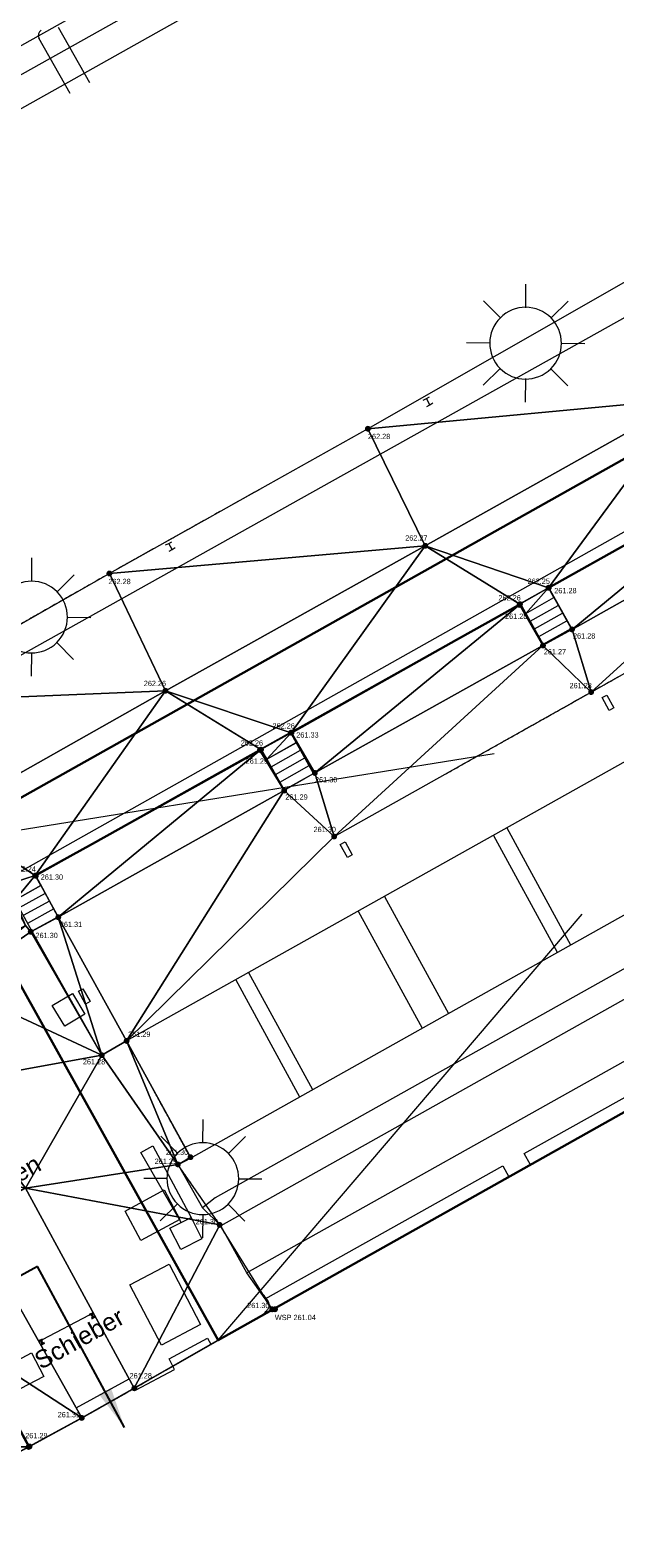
# Model space of a CAD drawing. Header units: millimetres. Extents: x 3402416 to 3403134, y 5267375 to 5268119.
# Tile 77 of 256: x 3402734 to 3402754, y 5267460 to 5267512. Entities that reach past the tile are written whole.
import ezdxf

# ---------------------------------------------------------------- set-up
doc = ezdxf.new("R2010")
doc.units = ezdxf.units.MM
doc.header["$MEASUREMENT"] = 0
for name, pattern in [('100.5', [5.5, 3.9, -1.6]), ('DGN Style 3', [26.58090185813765, 18.98635847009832, -7.59454338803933]), ('Zaun', [3, 1.5, 1.5])]:
    doc.linetypes.add(name, pattern=pattern)
for name, color, linetype, lineweight in [('IVK_Beschriftung', 7, 'Continuous', 0), ('IVK_Gebaeude', 255, 'Continuous', 0), ('IVK_Gebaeudebezeichnung', 7, 'Continuous', 0), ('IVK_Gleis', 7, 'Continuous', 0), ('IVK_Mauer', 7, 'Continuous', 0), ('IVK_NSH_Hoehe Anschrieb Freiborderhoehung', 3, 'Continuous', 0), ('IVK_NSH_Hoehe Punkt Freiborderhoehung', 7, 'Continuous', 0), ('IVK_NSH_Modell Aussparung Freiborderhoehung', 3, 'Continuous', 0), ('IVK_NSH_Modell Umring Freiborderhoehung', 1, 'Continuous', 0), ('IVK_NSH_Modell Vermaschung Freiborderhoehung', 2, 'Continuous', 0), ('IVK_NSH_Topographie Mauer', 7, 'Continuous', 0), ('IVK_NSH_Topographie Treppe', 7, 'Continuous', 0), ('IVK_Rahmen Stempel', 7, 'Continuous', 0), ('IVK_Stahlstuetze', 7, 'Continuous', 0), ('IVK_Strassenbeleuchtung', 7, 'Continuous', 0), ('IVK_Treppe Überdachung', 7, 'Continuous', 0), ('IVK_Zaun', 7, 'Continuous', 0)]:
    doc.layers.add(name, color=color, linetype=linetype, lineweight=lineweight)
doc.layers.add('IVK_NSH_Modell Hoehenlinien 1 Meter', color=7, linetype='Continuous', lineweight=0, true_color=0xe6956a)
doc.layers.add('IVK_NSH_Modell Hoehenlinien 20 Zentimeter', color=7, linetype='Continuous', lineweight=0, true_color=0xe6956a)
doc.styles.add('Arial', font='arial.ttf')
doc.styles.get("Standard").update_dxf_attribs({"font": 'txt.shx'})
doc.styles.add('Style-arial', font='arial.ttf')
doc.styles.add('Style-WORKING', font='WORKING.shx')
doc.dimstyles.get("Standard").update_dxf_attribs({"dimtxt": 0.18, "dimasz": 0.18, "dimexe": 0.18, "dimexo": 0.0625, "dimgap": 0.09000000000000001, "dimtad": 0, "dimtih": 1, "dimtoh": 1, "dimdec": 4, "dimzin": 3, "dimdsep": 46, "dimtxsty": 'Standard', "dimcen": 0.09000000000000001, "dimadec": 0, "dimazin": 0, "dimtfac": 1, "dimtdec": 0, "dimtofl": 0, "dimtmove": 0, "dimatfit": 1, "dimfxl": 1, "dimtolj": 1, "dimtzin": 3, "dimarcsym": 0})

# ---------------------------------------------------------------- blocks, each defined once
blk = doc.blocks.new('LAMPE0')
at = {"color": 0, "linetype": 'ByBlock', "lineweight": -2}
for p, q in [((1e-05, 0.00267), (2e-05, 0.00445)), ((-0.0019, 0.00192), (-0.00317, 0.0032)), ((0.00192, 0.0019), (0.0032, 0.00317)), ((-0.00267, 1e-05), (-0.00445, 2e-05)), ((0.00267, -1e-05), (0.00445, -2e-05)), ((-0.00192, -0.0019), (-0.0032, -0.00317)), ((0.0019, -0.00192), (0.00317, -0.0032)), ((-1e-05, -0.00267), (-2e-05, -0.00445))]:
    blk.add_line(p, q, dxfattribs=at)
for start, end in [(44.74282500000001, 134.742825), (134.742825, 224.742825), (314.742825, 44.74282500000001), (224.742825, 314.742825)]:
    blk.add_arc((0, 0), 0.0027, start, end, dxfattribs=at)

msp = doc.modelspace()

# ---------------------------------------------------------------- hatches: boundary and pattern name
at = {"layer": 'IVK_NSH_Hoehe Punkt Freiborderhoehung', "linetype": 'Continuous', "lineweight": 13}
h = msp.add_hatch(color=3, dxfattribs=at)
edge = h.paths.add_edge_path(flags=0)
edge.add_arc((3402745.765000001, 5267498.005), 0.1, 0, 360)
h = msp.add_hatch(color=3, dxfattribs=at)
edge = h.paths.add_edge_path(flags=0)
edge.add_arc((3402747.708000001, 5267494.041), 0.1, 0, 360)
h = msp.add_hatch(color=3, dxfattribs=at)
edge = h.paths.add_edge_path(flags=0)
edge.add_arc((3402737.009000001, 5267493.102), 0.1, 0, 360)
h = msp.add_hatch(color=3, dxfattribs=at)
edge = h.paths.add_edge_path(flags=0)
edge.add_arc((3402751.883, 5267492.617999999), 0.1, 0, 360)
h = msp.add_hatch(color=3, dxfattribs=at)
edge = h.paths.add_edge_path(flags=0)
edge.add_arc((3402751.894, 5267492.620999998), 0.1, 0, 360)
h = msp.add_hatch(color=3, dxfattribs=at)
edge = h.paths.add_edge_path(flags=0)
edge.add_arc((3402750.898, 5267492.037), 0.1, 0, 360)
h = msp.add_hatch(color=3, dxfattribs=at)
edge = h.paths.add_edge_path(flags=0)
edge.add_arc((3402750.915, 5267492.063), 0.1, 0, 360)
h = msp.add_hatch(color=3, dxfattribs=at)
edge = h.paths.add_edge_path(flags=0)
edge.add_arc((3402752.679, 5267491.208000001), 0.1, 0, 360)
h = msp.add_hatch(color=3, dxfattribs=at)
edge = h.paths.add_edge_path(flags=0)
edge.add_arc((3402751.695, 5267490.661000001), 0.1, 0, 360)
h = msp.add_hatch(color=3, dxfattribs=at)
edge = h.paths.add_edge_path(flags=0)
edge.add_arc((3402738.908000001, 5267489.13), 0.1, 0, 360)
h = msp.add_hatch(color=3, dxfattribs=at)
edge = h.paths.add_edge_path(flags=0)
edge.add_arc((3402753.326, 5267489.085000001), 0.1, 0, 360)
h = msp.add_hatch(color=3, dxfattribs=at)
edge = h.paths.add_edge_path(flags=0)
edge.add_arc((3402743.161, 5267487.71), 0.1, 0, 360)
h = msp.add_hatch(color=3, dxfattribs=at)
edge = h.paths.add_edge_path(flags=0)
edge.add_arc((3402743.176, 5267487.707), 0.1, 0, 360)
h = msp.add_hatch(color=3, dxfattribs=at)
edge = h.paths.add_edge_path(flags=0)
edge.add_arc((3402742.111, 5267487.124), 0.1, 0, 360)
h = msp.add_hatch(color=3, dxfattribs=at)
edge = h.paths.add_edge_path(flags=0)
edge.add_arc((3402742.144, 5267487.135), 0.1, 0, 360)
h = msp.add_hatch(color=3, dxfattribs=at)
edge = h.paths.add_edge_path(flags=0)
edge.add_arc((3402743.969000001, 5267486.345), 0.1, 0, 360)
h = msp.add_hatch(color=3, dxfattribs=at)
edge = h.paths.add_edge_path(flags=0)
edge.add_arc((3402742.930000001, 5267485.749), 0.1, 0, 360)
h = msp.add_hatch(color=3, dxfattribs=at)
edge = h.paths.add_edge_path(flags=0)
edge.add_arc((3402744.624, 5267484.192), 0.1, 0, 360)
h = msp.add_hatch(color=3, dxfattribs=at)
edge = h.paths.add_edge_path(flags=0)
edge.add_arc((3402734.495000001, 5267482.868), 0.1, 0, 360)
h = msp.add_hatch(color=3, dxfattribs=at)
edge = h.paths.add_edge_path(flags=0)
edge.add_arc((3402734.519, 5267482.863999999), 0.1, 0, 360)
h = msp.add_hatch(color=3, dxfattribs=at)
edge = h.paths.add_edge_path(flags=0)
edge.add_arc((3402735.28, 5267481.458), 0.1, 0, 360)
h = msp.add_hatch(color=3, dxfattribs=at)
edge = h.paths.add_edge_path(flags=0)
edge.add_arc((3402734.344000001, 5267480.967), 0.1, 0, 360)
h = msp.add_hatch(color=3, dxfattribs=at)
edge = h.paths.add_edge_path(flags=0)
edge.add_arc((3402737.594, 5267477.268), 0.1, 0, 360)
h = msp.add_hatch(color=3, dxfattribs=at)
edge = h.paths.add_edge_path(flags=0)
edge.add_arc((3402736.755, 5267476.785), 0.1, 0, 360)
h = msp.add_hatch(color=3, dxfattribs=at)
edge = h.paths.add_edge_path(flags=0)
edge.add_arc((3402739.756000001, 5267473.330000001), 0.1, 0, 360)
h = msp.add_hatch(color=3, dxfattribs=at)
edge = h.paths.add_edge_path(flags=0)
edge.add_arc((3402739.329, 5267473.086000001), 0.1, 0, 360)
h = msp.add_hatch(color=3, dxfattribs=at)
edge = h.paths.add_edge_path(flags=0)
edge.add_arc((3402740.745000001, 5267471.036), 0.1, 0, 360)
h = msp.add_hatch(color=3, dxfattribs=at)
edge = h.paths.add_edge_path(flags=0)
edge.add_arc((3402742.522, 5267468.178), 0.1, 0, 360)
at = {"layer": 'IVK_NSH_Hoehe Punkt Freiborderhoehung', "linetype": 'Continuous', "lineweight": 13, "true_color": 0x00d6ff}
h = msp.add_hatch(color=140, dxfattribs=at)
edge = h.paths.add_edge_path(flags=0)
edge.add_arc((3402742.620000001, 5267468.179), 0.1, 0, 360)
at = {"layer": 'IVK_NSH_Hoehe Punkt Freiborderhoehung', "linetype": 'Continuous', "lineweight": 13}
h = msp.add_hatch(color=3, dxfattribs=at)
edge = h.paths.add_edge_path(flags=0)
edge.add_arc((3402737.854, 5267465.502), 0.1, 0, 360)
h = msp.add_hatch(color=3, dxfattribs=at)
edge = h.paths.add_edge_path(flags=0)
edge.add_arc((3402736.075000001, 5267464.499000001), 0.1, 0, 360)
h = msp.add_hatch(color=3, dxfattribs=at)
edge = h.paths.add_edge_path(flags=0)
edge.add_arc((3402734.274000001, 5267463.516000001), 0.1, 0, 360)
h = msp.add_hatch(color=3, dxfattribs=at)
edge = h.paths.add_edge_path(flags=0)
edge.add_arc((3402734.307, 5267463.533000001), 0.1, 0, 360)

# ---------------------------------------------------------------- linework, layer by layer
at = {"layer": 'IVK_Gebaeude', "color": 7, "linetype": 'DGN Style 3', "lineweight": 13}
for p, q in [((3402740.69, 5267467.13), (3402777.060000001, 5267509.69)), ((3402731.3, 5267483.99), (3402786.51, 5267492.87))]:
    msp.add_line(p, q, dxfattribs=at)
at = {"layer": 'IVK_Gebaeude', "color": 7, "linetype": 'Continuous', "lineweight": 30}
msp.add_3dface([(3402731.3, 5267483.99), (3402777.060000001, 5267509.69), (3402786.51, 5267492.87), (3402740.69, 5267467.13)], dxfattribs=at)
at = {"layer": 'IVK_Gleis', "color": 7, "linetype": 'Continuous', "lineweight": 13}
for p, q in [((3402722.69, 5267503.65), (3402765.450000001, 5267527.63)), ((3402723.180000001, 5267502.78), (3402765.94, 5267526.75))]:
    msp.add_line(p, q, dxfattribs=at)
at = {"layer": 'IVK_Mauer', "color": 7, "linetype": 'Continuous', "lineweight": 13}
for p, q in [((3402722.4, 5267504.47), (3402765.02, 5267528.38)), ((3402730.237016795, 5267488.230133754), (3402774.160000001, 5267512.8)), ((3402735.28, 5267511.61), (3402736.34, 5267509.73)), ((3402735.680000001, 5267509.36), (3402734.620000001, 5267511.24)), ((3402777.451192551, 5267506.949784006), (3402734.495, 5267482.868000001)), ((3402780.576115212, 5267501.363431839), (3402737.594, 5267477.268)), ((3402747.640000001, 5267498.97), (3402747.75, 5267499.03)), ((3402747.75, 5267499.03), (3402747.850000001, 5267499.09)), ((3402747.86, 5267498.82), (3402747.75, 5267499.03)), ((3402747.76, 5267498.76), (3402747.86, 5267498.82)), ((3402747.86, 5267498.82), (3402747.970000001, 5267498.88)), ((3402782.98, 5267497.53), (3402739.740000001, 5267473.29)), ((3402783.5, 5267495.99), (3402740.59, 5267471.95)), ((3402783.92, 5267495.21), (3402740.78, 5267471.01)), ((3402739.02, 5267494.12), (3402739.120000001, 5267494.18)), ((3402738.910000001, 5267494.07), (3402739.02, 5267494.12)), ((3402739.140000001, 5267493.92), (3402739.02, 5267494.12)), ((3402739.03, 5267493.86), (3402739.140000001, 5267493.92)), ((3402739.140000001, 5267493.92), (3402739.240000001, 5267493.98)), ((3402781.120000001, 5267491.55), (3402741.67, 5267469.41)), ((3402753.700000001, 5267488.9), (3402753.86, 5267488.98)), ((3402753.94, 5267488.46), (3402753.700000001, 5267488.9)), ((3402753.86, 5267488.98), (3402754.100000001, 5267488.55)), ((3402754.100000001, 5267488.55), (3402753.94, 5267488.46)), ((3402750.467417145, 5267484.484735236), (3402752.63, 5267480.52)), ((3402744.830000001, 5267483.92), (3402744.990000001, 5267484.01)), ((3402744.990000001, 5267484.01), (3402745.23, 5267483.57)), ((3402750.014175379, 5267484.230651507), (3402752.180000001, 5267480.27)), ((3402745.07, 5267483.48), (3402744.830000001, 5267483.92)), ((3402745.23, 5267483.57), (3402745.07, 5267483.48)), ((3402746.323583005, 5267482.161734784), (3402748.490000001, 5267478.2)), ((3402745.433133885, 5267481.662556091), (3402747.600000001, 5267477.7)), ((3402734.383849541, 5267480.988393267), (3402736.755000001, 5267476.784999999)), ((3402741.723048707, 5267479.582711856), (3402743.890000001, 5267475.62)), ((3402735.07, 5267478.47), (3402735.76, 5267478.88)), ((3402735.76, 5267478.88), (3402736.180000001, 5267478.18)), ((3402735.96, 5267478.95), (3402736.11, 5267479.03)), ((3402736.200000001, 5267478.51), (3402735.96, 5267478.95)), ((3402736.11, 5267479.03), (3402736.36, 5267478.6)), ((3402741.293513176, 5267479.341917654), (3402743.450000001, 5267475.38)), ((3402735.5, 5267477.77), (3402735.07, 5267478.47)), ((3402736.36, 5267478.6), (3402736.200000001, 5267478.51)), ((3402736.180000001, 5267478.18), (3402735.5, 5267477.77)), ((3402751.060000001, 5267473.45), (3402759.07, 5267477.94)), ((3402736.755000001, 5267476.784999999), (3402737.594000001, 5267477.268)), ((3402737.594, 5267477.268), (3402739.756000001, 5267473.330000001)), ((3402739.740000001, 5267473.29), (3402739.34, 5267473.07)), ((3402751.27, 5267473.07), (3402751.060000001, 5267473.45)), ((3402739.34, 5267473.07), (3402740.160000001, 5267471.62)), ((3402742.290000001, 5267468.53), (3402750.330000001, 5267473.04)), ((3402750.330000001, 5267473.04), (3402750.540000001, 5267472.67)), ((3402750.540000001, 5267472.67), (3402751.27, 5267473.07)), ((3402734.172, 5267472.285), (3402737.854, 5267465.501999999)), ((3402740.59, 5267471.95), (3402740.160000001, 5267471.62)), ((3402739.060000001, 5267470.93), (3402739.78, 5267471.29)), ((3402739.78, 5267471.29), (3402740.140000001, 5267470.56)), ((3402740.78, 5267471.01), (3402740.160000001, 5267471.62)), ((3402739.430000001, 5267470.2), (3402739.060000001, 5267470.93)), ((3402741.67, 5267469.41), (3402740.78, 5267471.01)), ((3402740.140000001, 5267470.56), (3402739.430000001, 5267470.2)), ((3402737.700000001, 5267469.01), (3402739.03, 5267469.71)), ((3402739.03, 5267469.71), (3402740.100000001, 5267467.66)), ((3402742.290000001, 5267468.53), (3402741.67, 5267469.41)), ((3402733.753000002, 5267468.637999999), (3402736.075000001, 5267464.499)), ((3402738.77, 5267466.96), (3402737.700000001, 5267469.01)), ((3402740.44, 5267467), (3402742.5, 5267468.16)), ((3402742.5, 5267468.16), (3402742.290000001, 5267468.53)), ((3402734.745640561, 5267467.159922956), (3402736.340640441, 5267467.987653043)), ((3402740.100000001, 5267467.66), (3402738.77, 5267466.96)), ((3402739.03, 5267466.5), (3402740.330000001, 5267467.2)), ((3402740.330000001, 5267467.2), (3402740.44, 5267467)), ((3402733.57, 5267466.28), (3402734.370000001, 5267466.7)), ((3402734.370000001, 5267466.7), (3402734.790000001, 5267465.9)), ((3402737.89879361, 5267465.439957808), (3402739.220000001, 5267466.14)), ((3402739.220000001, 5267466.14), (3402739.03, 5267466.5)), ((3402734.790000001, 5267465.9), (3402733.990000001, 5267465.48)), ((3402735.885184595, 5267464.837348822), (3402737.678762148, 5267465.824824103)), ((3402736.075000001, 5267464.499), (3402734.274000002, 5267463.516))]:
    msp.add_line(p, q, dxfattribs=at)
msp.add_arc((3402734.8, 5267511.33), 0.2, 120.07075, 209.5694111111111, dxfattribs=at)
at = {"layer": 'IVK_NSH_Modell Aussparung Freiborderhoehung', "color": 201, "true_color": 0xeba8ff}
for p, q in [((3402751.115000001, 5267491.749, 262.243), (3402752.065, 5267492.284, 262.24)), ((3402751.883, 5267492.618, 262.253), (3402751.894, 5267492.621, 261.277)), ((3402752.065, 5267492.284, 262.24), (3402751.883, 5267492.618, 262.253)), ((3402751.894, 5267492.621, 261.277), (3402752.679, 5267491.208, 261.284)), ((3402750.898000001, 5267492.037, 261.276), (3402750.915000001, 5267492.063, 262.257)), ((3402751.695, 5267490.661, 261.274), (3402750.898000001, 5267492.037, 261.276)), ((3402750.915000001, 5267492.063, 262.257), (3402751.115000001, 5267491.749, 262.243)), ((3402752.679, 5267491.208, 261.284), (3402751.695, 5267490.661, 261.274)), ((3402743.339000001, 5267487.367, 262.241), (3402743.161, 5267487.71, 262.257)), ((3402743.161, 5267487.71, 262.257), (3402743.176, 5267487.707, 261.33)), ((3402743.176, 5267487.707, 261.33), (3402743.969000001, 5267486.345, 261.303)), ((3402742.111000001, 5267487.124, 261.2899999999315), (3402742.144, 5267487.135, 262.2610000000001)), ((3402742.930000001, 5267485.749, 261.295), (3402742.111000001, 5267487.124, 261.2899999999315)), ((3402742.144, 5267487.135, 262.2610000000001), (3402742.343, 5267486.816, 262.253)), ((3402742.343, 5267486.816, 262.253), (3402743.339000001, 5267487.367, 262.241)), ((3402743.969000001, 5267486.345, 261.303), (3402742.930000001, 5267485.749, 261.295)), ((3402733.804, 5267482.039, 262.218), (3402734.69, 5267482.528, 262.223)), ((3402734.69, 5267482.528, 262.223), (3402734.495000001, 5267482.868, 262.243)), ((3402734.495000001, 5267482.868, 262.243), (3402734.519, 5267482.864, 261.3)), ((3402734.519, 5267482.864, 261.3), (3402735.28, 5267481.458, 261.307)), ((3402735.28, 5267481.458, 261.307), (3402734.344000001, 5267480.967, 261.301)), ((3402734.344000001, 5267480.967, 261.301), (3402734.173, 5267481.174, 261.296)), ((3402734.172, 5267472.285, 261.227), (3402737.854, 5267465.502, 261.276)), ((3402736.075000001, 5267464.499, 261.3090000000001), (3402733.753, 5267468.638, 261.301)), ((3402737.854, 5267465.502, 261.276), (3402736.075000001, 5267464.499, 261.3090000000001))]:
    msp.add_line(p, q, dxfattribs=at)
at = {"layer": 'IVK_NSH_Modell Hoehenlinien 1 Meter', "color": 32, "linetype": 'Continuous', "lineweight": 30, "true_color": 0xcd6000, "elevation": 262, "flags": 128}
for points in [[(3402751.886, 5267492.619), (3402757.684, 5267495.864), (3402759.692, 5267496.987)], [(3402743.165000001, 5267487.709), (3402748.769, 5267490.855), (3402750.911, 5267492.056)], [(3402734.501000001, 5267482.867), (3402736.437, 5267483.948), (3402742.135, 5267487.126)]]:
    msp.add_lwpolyline(points, dxfattribs=at)
at = {"layer": 'IVK_NSH_Modell Hoehenlinien 20 Zentimeter', "color": 32, "linetype": 'Continuous', "lineweight": 13, "true_color": 0xcd6000, "flags": 128}
for points, elevation in [([(3402751.884000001, 5267492.618000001), (3402759.286, 5267496.761), (3402759.700000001, 5267496.993000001)], 262.2), ([(3402751.888, 5267492.619), (3402756.082, 5267494.967), (3402759.684, 5267496.981000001)], 261.8), ([(3402751.890000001, 5267492.62), (3402754.481000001, 5267494.07), (3402759.676, 5267496.976)], 261.6), ([(3402751.893000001, 5267492.621), (3402752.879000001, 5267493.173000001), (3402759.668000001, 5267496.970000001)], 261.4), ([(3402743.162, 5267487.71), (3402750.439, 5267491.795), (3402750.914, 5267492.061000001)], 262.2), ([(3402743.168000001, 5267487.709), (3402747.100000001, 5267489.916), (3402750.907000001, 5267492.051)], 261.8), ([(3402743.172, 5267487.708000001), (3402745.430000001, 5267488.976), (3402750.904000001, 5267492.046)], 261.6), ([(3402743.175000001, 5267487.707000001), (3402743.76, 5267488.036), (3402750.9, 5267492.04)], 261.4), ([(3402734.496000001, 5267482.868000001), (3402734.839000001, 5267483.059), (3402742.142, 5267487.133)], 262.2), ([(3402734.506000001, 5267482.866000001), (3402738.035000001, 5267484.837), (3402742.128, 5267487.12)], 261.8), ([(3402734.511, 5267482.865), (3402739.633, 5267485.726), (3402742.121000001, 5267487.113)], 261.6), ([(3402734.516000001, 5267482.864), (3402741.231000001, 5267486.614), (3402742.114000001, 5267487.107)], 261.4)]:
    msp.add_lwpolyline(points, dxfattribs=dict(at, elevation=elevation))
at = {"layer": 'IVK_NSH_Modell Umring Freiborderhoehung', "color": 6, "linetype": '100.5', "ltscale": 10, "true_color": 0xe202f2}
msp.add_open_spline([(3402973.402, 5267889.37, 266.63), (3402971.259000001, 5267898.655, 266.884), (3402973.221, 5267899.259, 266.92), (3402979.065, 5267899.964, 266.983), (3402987.632000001, 5267901.332, 266.645), (3402996.574, 5267901.247, 267.164), (3402999.854, 5267900.751, 267.116), (3403001.073, 5267899.555, 266.771), (3403007.491, 5267887.112, 261.1240000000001), (3403008.555000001, 5267857.094, 261.209), (3403007.359000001, 5267813.886, 261.074), (3403006.127, 5267770.161, 261.248), (3402999.63, 5267722.447, 261.063), (3402990.96, 5267699.646, 261.254), (3402984.157000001, 5267681.314, 261.31), (3402973.541000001, 5267656.946, 261.224), (3402953.577000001, 5267621.061, 261.098), (3402931.148000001, 5267593.163, 261.279), (3402926.345000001, 5267588.179, 261.563), (3402925.493, 5267583.399, 261.5110000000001), (3402911.549000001, 5267570.877, 261.576), (3402911.412, 5267570.875, 261.58), (3402911.339000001, 5267570.85, 262.251), (3402902.615000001, 5267562.888, 262.266), (3402892.302000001, 5267554.41, 262.276), (3402881.339000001, 5267546.676, 262.302), (3402874.151000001, 5267542.111, 262.268), (3402866.574, 5267537.704, 262.28), (3402866.402, 5267538.022, 262.27), (3402865.737000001, 5267539.264, 262.279), (3402868.892, 5267541.002, 262.274), (3402868.752, 5267541.251, 262.276), (3402868.744, 5267541.273, 262.225), (3402864.707, 5267548.554, 262.213), (3402862.826, 5267549.046, 262.204), (3402861.239000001, 5267548.161, 262.217), (3402861.219000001, 5267548.172, 262.174), (3402860.109000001, 5267550.144, 262.171), (3402860.127, 5267550.151, 262.401), (3402859.981000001, 5267550.413, 262.4), (3402859.545, 5267550.177, 262.402), (3402857.42, 5267547.064, 262.409), (3402861.361, 5267539.982, 262.423), (3402857.268000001, 5267537.712, 262.414), (3402857.595000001, 5267537.1, 262.401), (3402855.077000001, 5267535.648, 262.413), (3402855.391, 5267535.133, 262.415), (3402847.117000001, 5267530.472, 262.423), (3402844.698, 5267529.084, 262.42), (3402844.686000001, 5267529.154, 262.243), (3402841.189, 5267535.306, 262.197), (3402834.324, 5267531.517, 262.1960000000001), (3402825.188000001, 5267526.398, 262.199), (3402816.640000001, 5267521.633, 262.187), (3402807.825000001, 5267516.664, 262.189), (3402799.117000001, 5267511.766, 262.187), (3402790.161, 5267506.762, 262.187), (3402785.002, 5267503.849, 262.181), (3402780.631000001, 5267501.338, 262.252), (3402779.518000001, 5267503.255, 262.252), (3402779.51, 5267503.225, 261.302), (3402771.145, 5267498.561, 261.306), (3402762.032000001, 5267493.996, 261.293), (3402753.326, 5267489.085, 261.279), (3402744.624, 5267484.192, 261.304), (3402737.594000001, 5267477.268, 261.295), (3402739.756000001, 5267473.33, 261.2970000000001), (3402739.329, 5267473.086, 261.293), (3402740.745000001, 5267471.036, 261.302), (3402742.522, 5267468.178, 261.301), (3402737.854, 5267465.502, 261.276), (3402736.075000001, 5267464.499, 261.3090000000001), (3402734.307, 5267463.533, 261.292), (3402734.274000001, 5267463.516, 262.291), (3402732.350000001, 5267462.487, 262.274), (3402724.718, 5267458.614, 262.463), (3402722.217000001, 5267454.994, 262.478), (3402722.175, 5267455, 262.6070000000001), (3402720.67, 5267453.302, 262.568), (3402719.337, 5267455.763, 262.5710000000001), (3402719.314, 5267455.757, 262.497), (3402715.054, 5267453.445, 262.491), (3402712.311000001, 5267452.143, 258.2440000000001), (3402707.951, 5267450.18, 258.263), (3402703.588, 5267448.754, 258.252), (3402699.675, 5267457.066, 258.28), (3402695.118, 5267469.736, 258.679), (3402692.195, 5267479.923, 258.969), (3402702.031, 5267485.048, 259.195), (3402707.857, 5267488.496, 259.373), (3402715.117000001, 5267492.487, 259.098), (3402719.239000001, 5267494.954, 259.258), (3402721.036, 5267494.67, 259.279), (3402723.049000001, 5267491.187, 262.242), (3402725.561000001, 5267486.822, 262.264), (3402729.362000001, 5267488.733, 262.271), (3402737.009000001, 5267493.102, 262.276), (3402745.765000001, 5267498.005, 262.28), (3402754.496, 5267502.989, 262.292), (3402763.191000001, 5267507.689, 262.2730000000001), (3402771.922, 5267512.655, 262.276), (3402774.429, 5267514.204, 262.227), (3402783.438000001, 5267519.244, 262.226), (3402792.034, 5267524.084, 262.23), (3402800.847000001, 5267529.005, 262.2200000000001), (3402809.211000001, 5267533.706, 262.217), (3402818.25, 5267538.767, 262.216), (3402826.523000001, 5267543.492, 262.222), (3402838.805000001, 5267550.458, 262.215), (3402835.571, 5267556.173, 262.289), (3402836.864000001, 5267556.946, 262.342), (3402832.914, 5267564.026, 262.3330000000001), (3402828.391, 5267572.116, 262.301), (3402828.714000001, 5267572.295, 262.2970000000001), (3402828.751000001, 5267572.324, 262.218), (3402831.204, 5267573.654, 262.187), (3402830.856000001, 5267577.123, 262.171), (3402838.132000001, 5267575.061, 262.179), (3402857.727, 5267580.016, 262.296), (3402858.743, 5267586.148, 262.343), (3402856.571, 5267590.239, 262.325), (3402872.490000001, 5267592.439, 262.352), (3402877.389, 5267594.62, 262.202), (3402881.373000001, 5267600.75, 262.129), (3402885.875, 5267603.453, 262.135), (3402897.38, 5267602.371, 262.069), (3402906.697000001, 5267606.506, 262.0950000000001), (3402914.635, 5267612.832, 262.118), (3402919.801, 5267617.02, 262.213), (3402922.673, 5267622.771, 262.143), (3402927.52, 5267629.693, 262.2080000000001), (3402932.198, 5267635.327, 262.186), (3402941.376000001, 5267637.011, 262.09), (3402947.200000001, 5267645.566, 262.07), (3402949.802000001, 5267656.334, 262.328), (3402957.649000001, 5267672.321, 262.37), (3402963.36, 5267678.252, 262.337), (3402968.961000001, 5267685.849, 262.32), (3402968.435000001, 5267695.836, 262.336), (3402971.662, 5267699.315, 262.308), (3402983.328000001, 5267726.695, 262.51), (3402987.168000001, 5267750.814, 262.971), (3402988.274000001, 5267771.277, 263.412), (3402989.890000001, 5267792.909, 264.016), (3402990.532000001, 5267812.395, 264.397), (3402986.982, 5267832.181, 264.939), (3402981.541000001, 5267853.095, 265.631), (3402977.157000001, 5267872.138, 266.165), (3402973.402, 5267889.37, 266.63)], degree=1, dxfattribs=at)
at = {"layer": 'IVK_NSH_Topographie Mauer', "color": 7, "linetype": 'Continuous', "lineweight": 13}
for p, q in [((3402751.883, 5267492.618, 262.253), (3402759.702000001, 5267496.994, 262.252)), ((3402751.894000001, 5267492.621, 261.2770000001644), (3402751.883000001, 5267492.618, 262.2530000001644)), ((3402743.161, 5267487.71, 262.257), (3402750.915000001, 5267492.063, 262.257)), ((3402750.898000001, 5267492.037, 261.2760000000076), (3402743.176000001, 5267487.707, 261.330000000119)), ((3402750.915000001, 5267492.063, 262.2570000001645), (3402750.898000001, 5267492.036999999, 261.2760000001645)), ((3402743.176, 5267487.707, 261.33), (3402743.161, 5267487.709999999, 262.2570000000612)), ((3402734.495000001, 5267482.868, 262.243), (3402742.144, 5267487.135, 262.2610000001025)), ((3402734.519000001, 5267482.863999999, 261.2999999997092), (3402742.111, 5267487.124, 261.29)), ((3402742.111, 5267487.124000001, 261.2899999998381), (3402742.144, 5267487.135000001, 262.2609999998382)), ((3402734.519000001, 5267482.863999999, 261.2999999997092), (3402734.495000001, 5267482.868, 262.243)), ((3402734.495000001, 5267482.868, 262.2429999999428), (3402734.519, 5267482.863999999, 261.2999999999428)), ((3402742.522, 5267468.177999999, 261.301), (3402737.854, 5267465.501999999, 261.276))]:
    msp.add_line(p, q, dxfattribs=at)
at = {"layer": 'IVK_NSH_Topographie Mauer', "color": 7, "linetype": 'Continuous', "lineweight": 13, "extrusion": (0.4881464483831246, -0.8727462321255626, 0.00520184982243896), "elevation": -2936141.726818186, "flags": 128}
msp.add_lwpolyline([(5541121.678954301, 15534.85550243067), (5541130.581797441, 15534.86650257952), (5541130.62814238, 15535.83051562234)], dxfattribs=at)
at = {"layer": 'IVK_NSH_Topographie Mauer', "color": 7, "linetype": 'Continuous', "lineweight": 13}
for points in [[(3402742.522, 5267468.177999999, 261.301), (3402740.745000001, 5267471.036, 261.302), (3402739.329, 5267473.086, 261.293), (3402739.756000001, 5267473.33, 261.2970000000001), (3402737.594000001, 5267477.268, 261.295), (3402736.755, 5267476.785, 261.282), (3402734.344000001, 5267480.967, 261.301)], [(3402728.405, 5267465.755, 262.274), (3402730.944000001, 5267467.099, 262.299), (3402732.032000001, 5267467.693, 261.299), (3402733.753, 5267468.638, 261.301), (3402736.075000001, 5267464.499, 261.3090000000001), (3402737.854, 5267465.502, 261.276), (3402734.172, 5267472.285, 261.227), (3402722.649000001, 5267466.08, 261.2490000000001)], [(3402732.481000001, 5267466.797, 262.2970000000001), (3402734.274000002, 5267463.516, 262.2909999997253), (3402734.307, 5267463.533, 261.2919999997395), (3402736.075000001, 5267464.499, 261.3090000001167)]]:
    msp.add_polyline3d(points, dxfattribs=at)
at = {"layer": 'IVK_NSH_Topographie Treppe', "color": 7, "linetype": 'Continuous', "lineweight": 13}
for p, q in [((3402751.894, 5267492.621, 261.277), (3402752.679, 5267491.208, 261.284)), ((3402751.115000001, 5267491.749, 262.243), (3402751.695, 5267490.661, 261.274)), ((3402743.969000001, 5267486.345, 261.303), (3402742.930000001, 5267485.749, 261.295)), ((3402734.69, 5267482.528, 262.223), (3402735.28, 5267481.458, 261.307))]:
    msp.add_line(p, q, dxfattribs=at)
at = {"layer": 'IVK_NSH_Topographie Treppe', "color": 7, "linetype": 'Continuous', "lineweight": 13, "extrusion": (0.02938339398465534, -0.03135561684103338, 0.9990762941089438), "elevation": -64919.16866969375, "flags": 128}
msp.add_lwpolyline([(6084756.337126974, 1515453.297758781), (6084757.440656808, 1515453.018504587), (6084757.545312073, 1515453.390843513)], dxfattribs=at)
at = {"layer": 'IVK_NSH_Topographie Treppe', "color": 7, "linetype": 'Continuous', "lineweight": 13, "extrusion": (0.8640082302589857, 0.5024008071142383, 0.03291211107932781), "elevation": 5586396.785904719, "flags": 128}
msp.add_lwpolyline([(2843151.716179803, -183697.3886616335), (2843150.516000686, -183698.3271700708), (2843152.092037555, -183698.3001554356)], dxfattribs=at)
at = {"layer": 'IVK_NSH_Topographie Treppe', "color": 7, "linetype": 'Continuous', "lineweight": 13, "extrusion": (0.02034661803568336, -0.04707673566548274, 0.9986840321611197), "elevation": -178479.86165604, "flags": 128}
msp.add_lwpolyline([(5213266.399416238, 3480655.517073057), (5213267.406708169, 3480655.614566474), (5213267.362599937, 3480656.004540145)], dxfattribs=at)
at = {"layer": 'IVK_NSH_Topographie Treppe', "color": 7, "linetype": 'Continuous', "lineweight": 13}
for points in [[(3402752.065, 5267492.284, 262.24), (3402752.679, 5267491.208, 261.284), (3402751.695, 5267490.661, 261.274), (3402750.898000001, 5267492.037, 261.276)], [(3402750.915000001, 5267492.063, 262.257), (3402751.115000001, 5267491.749, 262.243), (3402752.065, 5267492.284, 262.24), (3402751.883, 5267492.618, 262.253)], [(3402742.111000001, 5267487.124, 261.2899999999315), (3402742.930000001, 5267485.749, 261.295), (3402742.343, 5267486.816, 262.253), (3402742.144, 5267487.135, 262.2610000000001)], [(3402733.444000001, 5267482.536, 262.241), (3402733.804, 5267482.039, 262.218), (3402734.173, 5267481.174, 261.296), (3402734.344000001, 5267480.967, 261.301), (3402735.28, 5267481.458, 261.307), (3402734.519, 5267482.864, 261.3)]]:
    msp.add_polyline3d(points, dxfattribs=at)
at = {"layer": 'IVK_Rahmen Stempel', "color": 7, "linetype": 'Continuous', "lineweight": 30}
msp.add_3dface([(3402461.796628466, 5267374.849302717), (3403134.296628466, 5267374.849302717), (3403134.296628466, 5268117.349302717), (3402461.796628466, 5268117.349302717)], dxfattribs=at)
msp.add_3dface([(3402461.796628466, 5267374.849302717), (3403134.296628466, 5267374.849302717), (3403134.296628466, 5268117.349302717), (3402461.796628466, 5268117.349302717)], dxfattribs=at)
at = {"layer": 'IVK_Stahlstuetze', "color": 7, "linetype": 'Continuous', "lineweight": 30}
for p, q in [((3402736.340640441, 5267467.987653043), (3402736.464904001, 5267468.052139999)), ((3402736.464956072, 5267467.900070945), (3402736.402772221, 5267468.019896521)), ((3402736.402824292, 5267467.867827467), (3402736.527087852, 5267467.932314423)), ((3402734.621377, 5267467.095435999), (3402734.745640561, 5267467.159922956)), ((3402734.745692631, 5267467.007853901), (3402734.68350878, 5267467.127679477)), ((3402734.683560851, 5267466.975610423), (3402734.807824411, 5267467.040097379))]:
    msp.add_line(p, q, dxfattribs=at)
at = {"layer": 'IVK_Treppe Überdachung', "color": 7, "linetype": 'Continuous', "lineweight": 13}
for p, q in [((3402751.115000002, 5267491.749), (3402752.065000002, 5267492.284)), ((3402751.879252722, 5267492.613831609), (3402752.65383597, 5267491.238403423)), ((3402751.70383597, 5267490.703403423), (3402750.928217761, 5267492.0806694)), ((3402751.262208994, 5267491.487600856), (3402752.212208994, 5267492.022600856)), ((3402751.409417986, 5267491.226201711), (3402752.359417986, 5267491.761201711)), ((3402751.556626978, 5267490.964802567), (3402752.506626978, 5267491.499802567)), ((3402751.70383597, 5267490.703403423), (3402752.65383597, 5267491.238403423)), ((3402743.33388968, 5267487.376237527), (3402743.145160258, 5267487.717389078)), ((3402742.342999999, 5267486.816), (3402742.152272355, 5267487.160763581)), ((3402742.342999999, 5267486.816), (3402743.33388968, 5267487.376237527)), ((3402742.49065102, 5267486.55485028), (3402743.481540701, 5267487.115087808)), ((3402743.924493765, 5267486.33163865), (3402743.33388968, 5267487.376237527)), ((3402742.342999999, 5267486.816), (3402742.933604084, 5267485.771401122)), ((3402742.638302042, 5267486.293700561), (3402743.629191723, 5267486.853938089)), ((3402742.785953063, 5267486.032550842), (3402743.776842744, 5267486.592788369)), ((3402742.933604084, 5267485.771401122), (3402743.924493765, 5267486.33163865)), ((3402734.69, 5267482.528000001), (3402733.804, 5267482.039000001)), ((3402734.495, 5267482.868000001), (3402734.69, 5267482.528000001)), ((3402734.69, 5267482.528000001), (3402735.269849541, 5267481.477393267)), ((3402733.804, 5267482.039000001), (3402734.383849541, 5267480.988393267)), ((3402734.834962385, 5267482.265348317), (3402733.948962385, 5267481.776348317)), ((3402734.97992477, 5267482.002696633), (3402734.09392477, 5267481.513696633)), ((3402735.124887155, 5267481.74004495), (3402734.238887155, 5267481.25104495)), ((3402735.269849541, 5267481.477393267), (3402734.383849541, 5267480.988393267)), ((3402738.080000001, 5267473.49), (3402738.48, 5267473.72)), ((3402739.44, 5267471.12), (3402738.080000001, 5267473.49)), ((3402738.48, 5267473.72), (3402739.78, 5267471.29)), ((3402737.540000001, 5267471.5), (3402738.86, 5267472.22)), ((3402738.86, 5267472.22), (3402739.4, 5267471.22)), ((3402738.080000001, 5267470.51), (3402737.540000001, 5267471.5)), ((3402739.4, 5267471.22), (3402738.080000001, 5267470.51))]:
    msp.add_line(p, q, dxfattribs=at)
at = {"layer": 'IVK_Zaun', "color": 7, "linetype": 'Zaun', "lineweight": 13}
msp.add_line((3402733.350000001, 5267482.65), (3402768.911, 5267502.661), dxfattribs=at)

# ---------------------------------------------------------------- block references
at = {"layer": 'IVK_Strassenbeleuchtung', "color": 7, "linetype": 'Continuous', "lineweight": 13, "xscale": 450.0000000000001, "yscale": 450.0000000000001, "zscale": 100, "rotation": 359.9919}
for p in [(3402751.106000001, 5267500.903), (3402734.373000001, 5267491.626), (3402740.175, 5267472.603)]:
    msp.add_blockref('LAMPE0', p, dxfattribs=at)

# ---------------------------------------------------------------- texts
at = {"layer": 'IVK_Beschriftung', "color": 7, "linetype": 'Continuous', "lineweight": 13, "style": 'Style-arial'}
for s, p in [('Rechen', (3402732.234055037, 5267471.509321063)), ('Schieber', (3402734.689094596, 5267466.123112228))]:
    msp.add_text(s, height=0.6000000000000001, rotation=29.10731979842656, dxfattribs=at).set_placement(p)
at = {"layer": 'IVK_NSH_Hoehe Anschrieb Freiborderhoehung', "color": 3, "linetype": 'Continuous', "char_height": 0.18, "attachment_point": 1, "line_spacing_factor": 0.69, "style": 'Arial'}
for s, insert in [('\\H1x;\\W0.9;262.28', (3402745.767172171, 5267497.834304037, 262.28)), ('\\H1x;\\W0.9;262.27', (3402747.027907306, 5267494.395125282, 262.271)), ('\\H1x;\\W0.9;262.28', (3402736.975603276, 5267492.921437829, 262.276)), ('\\H1x;\\W0.9;262.25', (3402751.173295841, 5267492.930913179, 262.253)), ('\\H1x;\\W0.9;262.26', (3402750.185982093, 5267492.368662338, 262.257)), ('\\H1x;\\W0.9;261.28', (3402752.077792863, 5267492.612248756, 261.277)), ('\\H1x;\\W0.9;261.28', (3402750.409461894, 5267491.74301229, 261.276)), ('\\H1x;\\W0.9;261.28', (3402752.71193819, 5267491.077424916, 261.284)), ('\\H1x;\\W0.9;261.27', (3402751.722718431, 5267490.541630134, 261.274)), ('\\H1x;\\W0.9;262.26', (3402738.174305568, 5267489.467745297, 262.263)), ('\\H1x;\\W0.9;261.28', (3402752.592980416, 5267489.394708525, 261.279)), ('\\H1x;\\W0.9;262.26', (3402742.534004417, 5267488.029919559, 262.257)), ('\\H1x;\\W0.9;261.33', (3402743.33951714, 5267487.723584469, 261.33)), ('\\H1x;\\W0.9;262.26', (3402741.458299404, 5267487.454321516, 262.2610000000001)), ('\\H1x;\\W0.9;261.29', (3402741.626207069, 5267486.83659637, 261.29)), ('\\H1x;\\W0.9;261.30', (3402743.973221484, 5267486.206656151, 261.303)), ('\\H1x;\\W0.9;261.29', (3402742.969706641, 5267485.62033268, 261.295)), ('\\H1x;\\W0.9;261.30', (3402743.924428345, 5267484.522085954, 261.304)), ('\\H1x;\\W0.9;262.24', (3402733.761697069, 5267483.180674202, 262.243)), ('\\H1x;\\W0.9;261.30', (3402734.683968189, 5267482.909142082, 261.3)), ('\\H1x;\\W0.9;261.30', (3402734.50593484, 5267480.932505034, 261.301)), ('\\H1x;\\W0.9;261.31', (3402735.331892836, 5267481.306226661, 261.307)), ('\\H1x;\\W0.9;261.29', (3402737.643590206, 5267477.586163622, 261.295)), ('\\H1x;\\W0.9;261.28', (3402736.111335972, 5267476.654779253, 261.282)), ('\\H1x;\\W0.9;261.29', (3402738.54367041, 5267473.281199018, 261.293)), ('\\H1x;\\W0.9;261.30', (3402738.923085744, 5267473.58776754, 261.2970000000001)), ('\\H1x;\\W0.9;261.30', (3402739.932914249, 5267471.238, 261.302)), ('\\H1x;\\W0.9;261.30', (3402741.674109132, 5267468.398593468, 261.301)), ('\\H1x;\\W0.9;261.28', (3402737.693310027, 5267466.016828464, 261.276)), ('\\H1x;\\W0.9;261.31', (3402735.258094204, 5267464.701, 261.3090000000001)), ('\\H1x;\\W0.9;261.29', (3402734.15842166, 5267463.990416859, 261.292))]:
    msp.add_mtext(s, dxfattribs=dict(at, insert=insert))
at = {"layer": 'IVK_NSH_Hoehe Anschrieb Freiborderhoehung', "color": 140, "linetype": 'Continuous', "lineweight": 13, "true_color": 0x00d6ff, "insert": (3402742.613891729, 5267467.991969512, 261.037), "char_height": 0.18, "attachment_point": 1, "line_spacing_factor": 0.69, "style": 'Arial'}
msp.add_mtext('\\H1x;\\W0.9;WSP 261.04', dxfattribs=at)

# ---------------------------------------------------------------- meshes
at = {"layer": 'IVK_NSH_Modell Vermaschung Freiborderhoehung', "color": 2}
mesh = msp.add_polyface(dxfattribs=at)
corners = [(3402753.326, 5267489.085, 261.279), (3402751.695, 5267490.661, 261.274), (3402744.624, 5267484.192, 261.304), (3402743.969000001, 5267486.345, 261.303), (3402742.930000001, 5267485.749, 261.295), (3402762.032000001, 5267493.996, 261.293), (3402760.485, 5267495.597, 261.287), (3402752.679, 5267491.208, 261.284), (3402759.664, 5267496.967, 261.288), (3402751.894, 5267492.621, 261.277), (3402759.702000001, 5267496.994, 262.252), (3402759.891, 5267496.685, 262.2440000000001), (3402760.773000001, 5267497.178, 262.2440000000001), (3402760.61, 5267497.5, 262.2490000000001), (3402751.115000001, 5267491.749, 262.243), (3402752.065, 5267492.284, 262.24), (3402751.883, 5267492.618, 262.253), (3402750.915000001, 5267492.063, 262.257), (3402750.898000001, 5267492.037, 261.276), (3402743.176, 5267487.707, 261.33), (3402743.161, 5267487.71, 262.257), (3402742.11, 5267487.103, 261.29), (3402742.144, 5267487.135, 262.2610000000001), (3402734.495000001, 5267482.868, 262.243), (3402742.343, 5267486.816, 262.253), (3402743.339000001, 5267487.367, 262.241), (3402754.496, 5267502.989, 262.292), (3402756.589000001, 5267499.02, 262.258), (3402765.299000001, 5267503.905, 262.264), (3402747.708000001, 5267494.041, 262.271), (3402745.765000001, 5267498.005, 262.28), (3402738.908, 5267489.13, 262.263), (3402737.009000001, 5267493.102, 262.276), (3402731.391, 5267484.879, 262.251), (3402729.362000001, 5267488.733, 262.271), (3402727.759000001, 5267482.934, 262.235), (3402725.561000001, 5267486.822, 262.264), (3402723.891, 5267486.162, 262.233), (3402722.489000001, 5267485.403, 262.235), (3402721.904000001, 5267490.219, 262.228), (3402723.049000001, 5267491.187, 262.242), (3402723.772, 5267486.393, 262.228), (3402721.757000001, 5267490.48, 262.226), (3402720.638, 5267489.483, 262.182), (3402722.602, 5267485.765, 262.211), (3402720.842000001, 5267488.481, 262.1960000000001)]
mesh.append_faces([[corners[k] for k in face] for face in [(0, 1, 2), (3, 2, 1), (4, 2, 3), (5, 6, 0), (0, 6, 7), (1, 0, 7), (6, 8, 7), (7, 8, 9), (9, 8, 10), (11, 12, 10), (10, 12, 13), (14, 15, 16), (14, 16, 17), (16, 9, 10), (3, 1, 18), (3, 18, 19), (18, 17, 19), (19, 17, 20), (21, 22, 23), (24, 25, 20), (24, 20, 22), (26, 27, 28), (29, 27, 30), (16, 27, 29), (27, 26, 30), (27, 10, 13), (10, 27, 16), (31, 29, 32), (20, 29, 31), (32, 29, 30), (17, 16, 29), (20, 17, 29), (33, 31, 34), (23, 31, 33), (34, 31, 32), (22, 20, 31), (22, 31, 23), (35, 33, 34), (35, 34, 36), (37, 35, 36), (38, 35, 37), (39, 36, 40), (39, 41, 36), (37, 36, 41), (39, 40, 42), (43, 41, 39), (44, 37, 41), (43, 44, 41), (38, 37, 44), (38, 44, 45)]], dxfattribs={"color": 2})
mesh = msp.add_polyface(dxfattribs=at)
corners = [(3402722.217000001, 5267454.994, 262.478), (3402722.175, 5267455, 262.6070000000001), (3402720.67, 5267453.302, 262.568), (3402744.624, 5267484.192, 261.304), (3402742.930000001, 5267485.749, 261.295), (3402737.594000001, 5267477.268, 261.295), (3402735.28, 5267481.458, 261.307), (3402742.11, 5267487.103, 261.29), (3402734.519, 5267482.864, 261.3), (3402734.495000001, 5267482.868, 262.243), (3402734.69, 5267482.528, 262.223), (3402733.804, 5267482.039, 262.218), (3402733.444000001, 5267482.536, 262.241), (3402736.755, 5267476.785, 261.282), (3402734.344000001, 5267480.967, 261.301), (3402737.854, 5267465.502, 261.276), (3402742.522, 5267468.178, 261.301), (3402740.745000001, 5267471.036, 261.302), (3402734.172, 5267472.285, 261.227), (3402739.329, 5267473.086, 261.293), (3402739.756000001, 5267473.33, 261.2970000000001), (3402727.759000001, 5267482.934, 262.235), (3402731.391, 5267484.879, 262.251), (3402726.382000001, 5267478.596, 262.26), (3402719.031, 5267480.289, 262.1840000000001), (3402722.489000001, 5267485.403, 262.235), (3402731.684, 5267479.146, 261.27), (3402731.552000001, 5267475.837, 261.2850000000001), (3402734.173, 5267481.174, 261.296), (3402726.804, 5267469.294, 261.266), (3402729.53, 5267473.353, 261.2080000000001), (3402726.672, 5267476.999, 261.325), (3402722.649000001, 5267466.08, 261.2490000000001), (3402721.932, 5267467.391, 261.269), (3402720.516, 5267469.675, 261.296), (3402731.439, 5267466.23, 262.29), (3402731.822000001, 5267463.517, 262.281), (3402728.405, 5267465.755, 262.274), (3402730.944000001, 5267467.099, 262.299), (3402734.274000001, 5267463.516, 262.291), (3402732.350000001, 5267462.487, 262.274), (3402732.481000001, 5267466.797, 262.2970000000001), (3402734.307, 5267463.533, 261.292), (3402732.51, 5267466.821, 261.303), (3402732.032000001, 5267467.693, 261.299), (3402733.753, 5267468.638, 261.301), (3402736.075000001, 5267464.499, 261.3090000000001), (3402718.899000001, 5267472.644, 261.318), (3402724.718, 5267458.614, 262.463), (3402722.566000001, 5267462.625, 262.463)]
mesh.append_faces([[corners[k] for k in face] for face in [(0, 1, 2), (3, 4, 5), (6, 4, 7), (5, 4, 6), (8, 6, 7), (9, 8, 7), (10, 9, 11), (11, 9, 12), (13, 5, 6), (14, 13, 6), (15, 16, 17), (18, 17, 19), (18, 15, 17), (19, 20, 5), (13, 19, 5), (21, 12, 22), (22, 12, 9), (23, 21, 24), (24, 21, 25), (23, 12, 21), (18, 19, 13), (26, 13, 14), (27, 13, 26), (18, 13, 27), (26, 14, 28), (29, 18, 30), (29, 30, 31), (32, 18, 29), (32, 29, 33), (33, 29, 34), (34, 29, 31), (30, 18, 27), (30, 27, 31), (31, 27, 26), (31, 26, 28), (35, 36, 37), (38, 35, 37), (39, 40, 36), (41, 39, 36), (35, 41, 36), (41, 42, 39), (43, 42, 41), (44, 45, 43), (45, 46, 43), (43, 46, 42), (34, 31, 47), (47, 31, 23), (28, 12, 31), (31, 12, 23), (0, 48, 49)]], dxfattribs={"color": 2})

# ---------------------------------------------------------------- leaders
at = {"layer": 'IVK_Gebaeudebezeichnung', "color": 7, "linetype": 'Continuous', "lineweight": 30}
msp.add_leader([(3402737.525, 5267464.173), (3402734.576707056, 5267469.626495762), (3402730.315707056, 5267467.322495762)], dimstyle='Standard', override={"dimtxt": 1.399, "dimasz": 1.399, "dimgap": 0, "dimtad": 1, "dimtxsty": 'Style-WORKING'}, dxfattribs=at)

doc.saveas('drawing.dxf')
